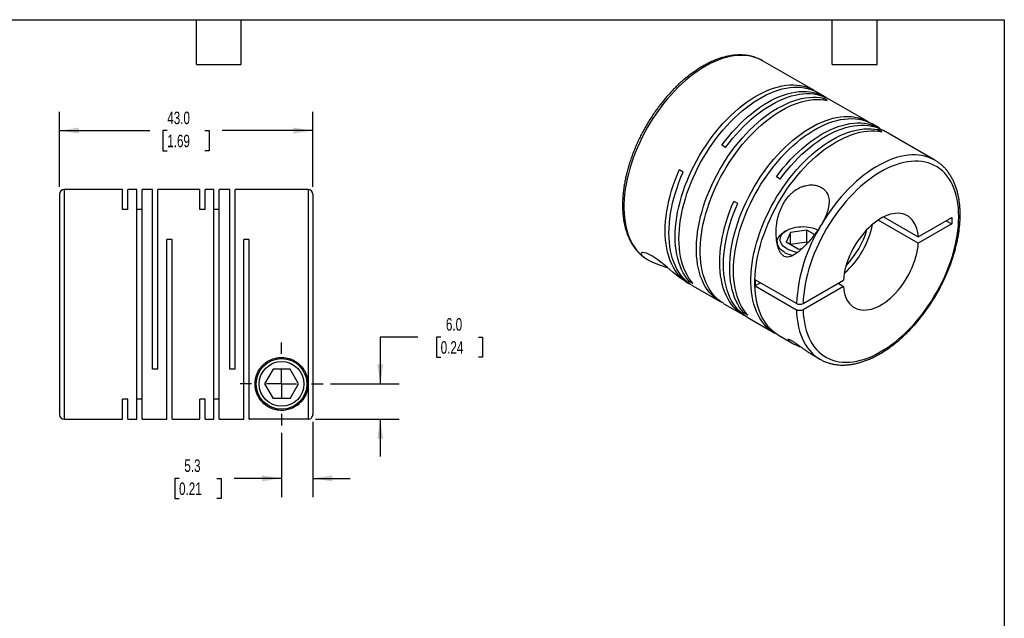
# Model space of a CAD drawing. Header units: millimetres. Extents: x 6 to 273, y 6 to 210.
# Tile 3 of 3: x 106 to 273, y 108 to 210. Entities that reach past the tile are written whole.
import ezdxf

# ---------------------------------------------------------------- set-up
doc = ezdxf.new("R2010")
doc.units = ezdxf.units.MM
doc.linetypes.add('SLD-Center', pattern=[19.05, 15.24, -1.27, 1.27, -1.27])
doc.linetypes.add('SLD-Solid', pattern=[0])
doc.layers.add('CENTER', color=40, linetype='SLD-Center')
doc.layers.add('DIMENSIONS', color=140, linetype='SLD-Solid', lineweight=25)
doc.layers.add('TEXT', color=140, linetype='SLD-Solid', lineweight=25)
doc.styles.add('SLDTEXTSTYLE0', font='TXT', dxfattribs={"width": 0.7})
doc.dimstyles.new('SLDDIMSTYLE0', dxfattribs={"dimtxt": 2.158008, "dimasz": 3.302, "dimexe": 0, "dimexo": 0.0625, "dimgap": 0.539502, "dimtad": 0, "dimtih": 1, "dimtoh": 1, "dimdec": 1, "dimrnd": 1e-09, "dimzin": 12, "dimdsep": 46, "dimtxsty": 'SLDTEXTSTYLE0', "dimsah": 1, "dimcen": 0.09, "dimadec": 0, "dimazin": 3, "dimtfac": 1, "dimtdec": 1, "dimtmove": 0, "dimatfit": 0, "dimfxl": 0, "dimfrac": 2, "dimtolj": 1, "dimtzin": 12, "dimarcsym": 0})
doc.dimstyles.new('SLDDIMSTYLE1', dxfattribs={"dimtxt": 2.158008, "dimasz": 3.302, "dimexe": 0, "dimexo": 0.0625, "dimgap": 0.539502, "dimtad": 0, "dimtih": 1, "dimtoh": 1, "dimdec": 1, "dimrnd": 1e-09, "dimzin": 4, "dimdsep": 46, "dimtxsty": 'SLDTEXTSTYLE0', "dimsah": 1, "dimcen": 0.09, "dimadec": 0, "dimazin": 1, "dimtfac": 1, "dimtdec": 1, "dimtmove": 0, "dimatfit": 0, "dimfxl": 0, "dimfrac": 2, "dimtolj": 1, "dimtzin": 12, "dimarcsym": 0})
doc.dimstyles.new('SLDDIMSTYLE2', dxfattribs={"dimtxt": 2.158008, "dimasz": 3.302, "dimexe": 0, "dimexo": 0.0625, "dimgap": 0.539502, "dimtad": 0, "dimtih": 1, "dimtoh": 1, "dimdec": 1, "dimrnd": 1e-09, "dimzin": 4, "dimdsep": 46, "dimtxsty": 'SLDTEXTSTYLE0', "dimsah": 1, "dimcen": 0.09, "dimadec": 0, "dimazin": 1, "dimtfac": 1, "dimtdec": 1, "dimtofl": 0, "dimtmove": 0, "dimatfit": 3, "dimfxl": 0, "dimfrac": 2, "dimtolj": 1, "dimtzin": 12, "dimarcsym": 0})

# ---------------------------------------------------------------- blocks, each defined once
blk = doc.blocks.new('_D_5')
at = {"layer": 'DIMENSIONS'}
for p, q in [((155.65, 141.27), (155.65, 128.52)), ((150.35, 139.42), (150.35, 128.52)), ((132.94, 131.7), (132.22, 131.7)), ((132.22, 131.7), (132.22, 128.27)), ((139.35, 131.7), (140.08, 131.7)), ((140.08, 131.7), (140.08, 128.27)), ((150.35, 131.7), (142.28, 131.7)), ((155.65, 131.7), (162, 131.7)), ((132.22, 128.27), (132.94, 128.27)), ((140.08, 128.27), (139.35, 128.27))]:
    blk.add_line(p, q, dxfattribs=at)
for points in [[(150.35, 131.7), (147.04, 132.21), (147.04, 131.19)], [(155.65, 131.7), (158.95, 131.19), (158.95, 132.21)]]:
    blk.add_solid(points, dxfattribs=at)
at = {"layer": 'DIMENSIONS', "char_height": 2.117, "attachment_point": 1, "style": 'SLDTEXTSTYLE0'}
for s, insert in [('5.3', (133.84, 134.91)), ('0.21', (132.94, 131))]:
    blk.add_mtext(s, dxfattribs=dict(at, insert=insert))
blk = doc.blocks.new('_D_6')
at = {"layer": 'DIMENSIONS'}
for p, q in [((173.46, 155.68), (167.11, 155.68)), ((167.11, 155.68), (167.11, 147.73)), ((177.36, 155.68), (176.63, 155.68)), ((176.63, 155.68), (176.63, 152.25)), ((183.77, 155.68), (184.49, 155.68)), ((184.49, 155.68), (184.49, 152.25)), ((176.63, 152.25), (177.36, 152.25)), ((184.49, 152.25), (183.77, 152.25)), ((158.66, 147.73), (170.29, 147.73)), ((156.12, 141.74), (170.29, 141.74)), ((167.11, 141.74), (167.11, 135.39))]:
    blk.add_line(p, q, dxfattribs=at)
for points in [[(167.11, 147.73), (167.62, 151.03), (166.61, 151.03)], [(167.11, 141.74), (166.61, 138.44), (167.62, 138.44)]]:
    blk.add_solid(points, dxfattribs=at)
at = {"layer": 'DIMENSIONS', "char_height": 2.117, "attachment_point": 1, "style": 'SLDTEXTSTYLE0'}
for s, insert in [('6.0', (178.25, 158.89)), ('0.24', (177.36, 154.98))]:
    blk.add_mtext(s, dxfattribs=dict(at, insert=insert))
blk = doc.blocks.new('_D_7')
at = {"layer": 'DIMENSIONS'}
for p, q in [((112.65, 181.2), (112.65, 193.91)), ((155.65, 181.2), (155.65, 193.91)), ((112.65, 190.73), (128.01, 190.73)), ((130.94, 190.73), (130.21, 190.73)), ((130.21, 190.73), (130.21, 187.3)), ((137.35, 190.73), (138.08, 190.73)), ((138.08, 190.73), (138.08, 187.3)), ((155.65, 190.73), (140.28, 190.73)), ((130.21, 187.3), (130.94, 187.3)), ((138.08, 187.3), (137.35, 187.3))]:
    blk.add_line(p, q, dxfattribs=at)
for points in [[(112.65, 190.73), (115.95, 190.22), (115.95, 191.24)], [(155.65, 190.73), (152.34, 191.24), (152.34, 190.22)]]:
    blk.add_solid(points, dxfattribs=at)
at = {"layer": 'DIMENSIONS', "char_height": 2.117, "attachment_point": 1, "style": 'SLDTEXTSTYLE0'}
for s, insert in [('43.0', (130.94, 193.94)), ('1.69', (130.94, 190.03))]:
    blk.add_mtext(s, dxfattribs=dict(at, insert=insert))
blk = doc.blocks.new('SW_CENTERMARKSYMBOL_2')
at = {"layer": 'CENTER', "color": 0}
for p, q in [((0, 5.08), (0, 7.04)), ((0, 0), (0, 2.54)), ((-5.08, 0), (-7.04, 0)), ((0, 0), (-2.54, 0)), ((0, 0), (0, -2.54)), ((0, 0), (2.54, 0)), ((5.08, 0), (7.04, 0)), ((0, -5.08), (0, -7.04))]:
    blk.add_line(p, q, dxfattribs=at)

msp = doc.modelspace()

# ---------------------------------------------------------------- linework, layer by layer
for p, q in [((240.71, 197.57), (232.01, 202.59)), ((242.61, 196.47), (241.36, 197.19)), ((242.99, 195.86), (242.34, 196.24)), ((242.34, 195.97), (242.34, 196.24)), ((249.97, 192.22), (243.27, 196.09)), ((251.88, 191.12), (250.62, 191.85)), ((252.25, 190.51), (251.6, 190.89)), ((251.6, 190.62), (251.6, 190.89)), ((261.28, 185.69), (252.53, 190.74)), ((225.74, 187.86), (225.09, 188.24)), ((261.28, 185.69), (261.27, 185.7)), ((218.52, 183.7), (217.87, 184.07)), ((235, 182.51), (234.35, 182.89)), ((123.35, 180.73), (113.45, 180.73)), ((113.45, 180.73), (113.45, 141.73)), ((123.35, 177.33), (123.35, 180.73)), ((125.75, 180.73), (124.27, 180.73)), ((124.27, 177.33), (124.27, 180.73)), ((125.75, 141.73), (125.75, 180.73)), ((128.45, 180.73), (126.67, 180.73)), ((126.67, 141.73), (126.67, 180.73)), ((128.45, 150.23), (128.45, 180.73)), ((136.45, 180.73), (129.37, 180.73)), ((129.37, 150.23), (129.37, 180.73)), ((136.45, 177.33), (136.45, 180.73)), ((138.85, 180.73), (137.37, 180.73)), ((137.37, 177.33), (137.37, 180.73)), ((138.85, 141.73), (138.85, 180.73)), ((141.55, 180.73), (139.77, 180.73)), ((139.77, 141.73), (139.77, 180.73)), ((141.55, 150.23), (141.55, 180.73)), ((154.85, 180.73), (142.47, 180.73)), ((142.47, 150.23), (142.47, 180.73)), ((154.85, 180.73), (154.85, 147.73)), ((112.65, 179.93), (112.65, 142.53)), ((155.65, 179.93), (155.65, 142.54)), ((124.27, 177.33), (123.35, 177.33)), ((126.67, 177.33), (125.75, 177.33)), ((137.37, 177.33), (136.45, 177.33)), ((139.77, 177.33), (138.85, 177.33)), ((227.79, 178.35), (227.14, 178.72)), ((258.45, 171.61), (251.64, 175.54)), ((252.56, 176.07), (258.45, 172.67)), ((258.45, 172.67), (264.12, 175.95)), ((264.12, 175.95), (264.12, 174.89)), ((264.12, 174.89), (258.45, 171.61)), ((263.2, 175.42), (264.12, 174.89)), ((131.77, 172.23), (130.85, 172.23)), ((130.85, 141.73), (130.85, 172.23)), ((131.77, 141.73), (131.77, 172.23)), ((144.87, 172.23), (143.95, 172.23)), ((143.95, 141.73), (143.95, 172.23)), ((144.87, 141.73), (144.87, 172.23)), ((236.12, 173.78), (235.76, 173.58)), ((236.76, 173.41), (236.02, 171.8)), ((239.55, 173.84), (236.76, 173.41)), ((236.76, 171.37), (236.76, 173.41)), ((240.85, 173.1), (239.55, 173.84)), ((239.55, 171.8), (239.55, 173.84)), ((234.51, 171.83), (234.51, 171.46)), ((238.06, 170.62), (236.02, 171.8)), ((239.55, 171.8), (236.76, 171.37)), ((238.06, 170.62), (238.76, 170.73)), ((239.7, 171.71), (239.55, 171.8)), ((212.31, 168.94), (212.45, 168.85)), ((212.37, 168.91), (212.45, 168.85)), ((218.87, 165.15), (219.51, 164.77)), ((219.57, 165.13), (219.8, 165.26)), ((220.22, 164.75), (219.57, 165.13)), ((220.16, 164.4), (224.81, 161.71)), ((237.75, 161.38), (230.75, 165.42)), ((231.67, 164.89), (230.75, 164.36)), ((230.75, 164.36), (237.75, 160.32)), ((238.88, 161.38), (245.75, 165.34)), ((245.75, 164.28), (238.88, 160.32)), ((244.83, 164.81), (245.75, 164.28)), ((225.46, 161.34), (228.77, 159.43)), ((228.83, 159.78), (229.07, 159.91)), ((229.48, 159.4), (228.83, 159.78)), ((229.42, 159.05), (234.08, 156.36)), ((234.73, 155.99), (236.86, 154.76)), ((240.35, 152.74), (241.78, 151.92)), ((241.78, 151.92), (241.8, 151.9)), ((129.37, 150.23), (128.45, 150.23)), ((142.47, 150.23), (141.55, 150.23)), ((148.9, 150.23), (147.46, 147.73)), ((151.79, 150.23), (148.9, 150.23)), ((153.23, 147.73), (151.79, 150.23)), ((147.46, 147.73), (148.9, 145.23)), ((151.79, 145.23), (153.23, 147.73)), ((154.85, 147.73), (154.85, 141.74)), ((124.27, 145.13), (123.35, 145.13)), ((123.35, 141.73), (123.35, 145.13)), ((124.27, 141.73), (124.27, 145.13)), ((126.67, 145.13), (125.75, 145.13)), ((137.37, 145.13), (136.45, 145.13)), ((136.45, 141.73), (136.45, 145.13)), ((137.37, 141.73), (137.37, 145.13)), ((139.77, 145.13), (138.85, 145.13)), ((151.79, 145.23), (148.9, 145.23)), ((113.45, 141.73), (123.35, 141.73)), ((124.27, 141.73), (125.75, 141.73)), ((126.67, 141.73), (130.85, 141.73)), ((131.77, 141.73), (136.45, 141.73)), ((137.37, 141.73), (138.85, 141.73)), ((139.77, 141.73), (143.95, 141.73)), ((144.87, 141.73), (144.95, 141.73)), ((154.85, 141.74), (144.95, 141.74)), ((144.95, 141.73), (144.95, 141.74))]:
    msp.add_line(p, q)
at = {"flags": 128}
for points in [[(232.01, 202.59), (231.77, 202.72), (231.26, 202.96), (230.72, 203.16), (230.17, 203.31), (229.6, 203.42), (229, 203.48), (228.4, 203.5), (227.77, 203.48), (227.13, 203.41), (226.48, 203.3), (225.82, 203.14), (225.15, 202.94), (224.48, 202.7), (223.8, 202.41), (223.11, 202.09), (222.42, 201.72), (221.73, 201.31), (221.05, 200.86), (220.36, 200.38), (219.68, 199.86), (219.01, 199.3), (218.34, 198.71), (217.69, 198.09), (217.05, 197.43), (216.41, 196.75), (215.8, 196.04), (215.2, 195.3), (214.62, 194.54), (214.05, 193.76), (213.51, 192.96), (212.99, 192.14), (212.49, 191.3), (212.02, 190.45), (211.57, 189.59), (211.15, 188.72), (210.75, 187.84), (210.39, 186.95), (210.05, 186.06), (209.75, 185.18), (209.47, 184.29), (209.23, 183.4), (209.02, 182.53), (208.85, 181.65), (208.7, 180.79), (208.59, 179.95), (208.52, 179.11), (208.48, 178.3), (208.47, 177.5), (208.5, 176.72), (208.56, 175.96), (208.66, 175.23), (208.79, 174.52), (208.95, 173.85), (209.15, 173.2), (209.38, 172.58), (209.64, 172), (209.93, 171.45), (210.26, 170.93), (210.61, 170.46), (211, 170.02), (211.41, 169.62), (211.84, 169.26), (212.31, 168.94)], [(219.57, 165.13), (219.2, 165.58), (218.85, 166.07), (218.54, 166.59), (218.25, 167.15), (218, 167.75), (217.78, 168.37), (217.6, 169.03), (217.44, 169.71), (217.32, 170.43), (217.24, 171.17), (217.19, 171.93), (217.17, 172.71), (217.18, 173.51), (217.24, 174.34), (217.32, 175.17), (217.44, 176.02), (217.59, 176.89), (217.78, 177.76), (218, 178.64), (218.25, 179.52), (218.53, 180.41), (218.84, 181.3), (219.19, 182.18), (219.56, 183.07), (219.96, 183.94), (220.39, 184.81), (220.85, 185.67), (221.33, 186.52), (221.83, 187.35), (222.36, 188.16), (222.9, 188.96), (223.47, 189.73), (224.06, 190.49), (224.66, 191.22), (225.28, 191.92), (225.92, 192.59), (226.56, 193.24), (227.22, 193.85), (227.89, 194.43), (228.56, 194.98), (229.24, 195.49), (229.93, 195.96), (230.61, 196.4), (231.3, 196.8), (231.99, 197.16), (232.67, 197.47), (233.35, 197.75), (234.03, 197.98), (234.69, 198.17), (235.35, 198.31), (236, 198.41), (236.63, 198.47), (237.25, 198.48), (237.85, 198.45), (238.44, 198.38), (239.01, 198.26), (239.56, 198.09), (240.08, 197.89), (240.59, 197.64), (241.03, 197.37)], [(220.22, 164.75), (219.85, 165.2), (219.5, 165.69), (219.19, 166.22), (218.91, 166.78), (218.65, 167.37), (218.43, 168), (218.25, 168.65), (218.09, 169.34), (217.97, 170.05), (217.89, 170.79), (217.84, 171.55), (217.82, 172.34), (217.83, 173.14), (217.89, 173.96), (217.97, 174.8), (218.09, 175.65), (218.24, 176.51), (218.43, 177.38), (218.65, 178.26), (218.9, 179.15), (219.18, 180.03), (219.49, 180.92), (219.84, 181.81), (220.21, 182.69), (220.61, 183.57), (221.04, 184.44), (221.5, 185.3), (221.98, 186.14), (222.48, 186.97), (223.01, 187.79), (223.55, 188.58), (224.12, 189.36), (224.71, 190.11), (225.31, 190.84), (225.93, 191.54), (226.57, 192.22), (227.21, 192.86), (227.87, 193.48), (228.54, 194.06), (229.21, 194.6), (229.89, 195.12), (230.58, 195.59), (231.26, 196.03), (231.95, 196.42), (232.64, 196.78), (233.32, 197.1), (234, 197.37), (234.68, 197.6), (235.34, 197.79), (236, 197.94), (236.65, 198.04), (237.28, 198.09), (237.9, 198.11), (238.5, 198.08), (239.09, 198), (239.66, 197.88), (240.21, 197.72), (240.73, 197.51), (241.24, 197.26), (241.36, 197.19)], [(225.09, 188.24), (225.66, 189), (226.26, 189.74), (226.87, 190.46), (227.5, 191.15), (228.14, 191.81), (228.79, 192.44), (229.45, 193.04), (230.12, 193.6), (230.8, 194.13), (231.48, 194.62), (232.17, 195.08), (232.86, 195.5), (233.54, 195.87), (234.23, 196.21), (234.91, 196.51), (235.59, 196.76), (236.26, 196.97), (236.92, 197.14), (237.57, 197.26), (238.21, 197.34), (238.84, 197.38), (239.45, 197.37), (240.05, 197.32), (240.63, 197.22), (241.19, 197.08), (241.72, 196.9), (242.24, 196.67), (242.73, 196.4), (242.93, 196.27)], [(225.14, 161.53), (224.69, 161.78), (224.23, 162.09), (223.78, 162.45), (223.37, 162.84), (222.98, 163.27), (222.62, 163.74), (222.29, 164.25), (222, 164.79), (221.73, 165.37), (221.49, 165.98), (221.29, 166.62), (221.12, 167.3), (220.98, 168), (220.88, 168.72), (220.81, 169.47), (220.78, 170.25), (220.78, 171.04), (220.81, 171.85), (220.88, 172.68), (220.98, 173.53), (221.12, 174.38), (221.29, 175.25), (221.49, 176.13), (221.73, 177.01), (222, 177.9), (222.29, 178.78), (222.62, 179.67), (222.98, 180.56), (223.37, 181.44), (223.78, 182.31), (224.23, 183.17), (224.69, 184.03), (225.19, 184.86), (225.7, 185.69), (226.24, 186.49), (226.8, 187.28), (227.38, 188.04), (227.97, 188.78), (228.59, 189.5), (229.21, 190.19), (229.85, 190.85), (230.51, 191.48), (231.17, 192.07), (231.84, 192.64), (232.52, 193.16), (233.2, 193.66), (233.88, 194.11), (234.57, 194.53), (235.26, 194.9), (235.95, 195.24), (236.63, 195.54), (237.3, 195.79), (237.98, 196), (238.64, 196.16), (239.29, 196.29), (239.93, 196.37), (240.56, 196.4), (241.17, 196.39), (241.76, 196.34), (242.34, 196.24)], [(225.46, 161.34), (225.35, 161.41), (224.88, 161.72), (224.44, 162.07), (224.02, 162.46), (223.63, 162.9), (223.27, 163.37), (222.94, 163.88), (222.65, 164.42), (222.38, 165), (222.14, 165.61), (221.94, 166.25), (221.77, 166.92), (221.63, 167.62), (221.53, 168.35), (221.46, 169.1), (221.43, 169.87), (221.43, 170.66), (221.46, 171.48), (221.53, 172.31), (221.63, 173.15), (221.77, 174.01), (221.94, 174.88), (222.14, 175.75), (222.38, 176.63), (222.65, 177.52), (222.94, 178.41), (223.27, 179.3), (223.63, 180.18), (224.02, 181.06), (224.44, 181.93), (224.88, 182.8), (225.35, 183.65), (225.84, 184.49), (226.35, 185.31), (226.89, 186.12), (227.45, 186.9), (228.03, 187.67), (228.62, 188.41), (229.24, 189.12), (229.86, 189.81), (230.5, 190.47), (231.16, 191.1), (231.82, 191.7), (232.49, 192.26), (233.17, 192.79), (233.85, 193.28), (234.53, 193.74), (235.22, 194.15), (235.91, 194.53), (236.6, 194.87), (237.28, 195.16), (237.96, 195.41), (238.63, 195.62), (239.29, 195.79), (239.94, 195.91), (240.58, 195.99), (241.21, 196.02), (241.82, 196.01), (242.41, 195.96), (242.99, 195.86)], [(225.74, 187.86), (226.32, 188.63), (226.91, 189.37), (227.52, 190.08), (228.15, 190.77), (228.79, 191.43), (229.44, 192.06), (230.1, 192.66), (230.77, 193.23), (231.45, 193.75), (232.13, 194.25), (232.82, 194.7), (233.51, 195.12), (234.19, 195.5), (234.88, 195.84), (235.56, 196.13), (236.24, 196.39), (236.91, 196.6), (237.57, 196.76), (238.22, 196.89), (238.87, 196.97), (239.49, 197), (240.1, 197), (240.7, 196.94), (241.28, 196.85), (241.84, 196.7), (242.37, 196.52), (242.89, 196.29), (243.27, 196.09)], [(228.83, 159.78), (228.46, 160.23), (228.12, 160.72), (227.8, 161.24), (227.52, 161.8), (227.27, 162.4), (227.05, 163.02), (226.86, 163.68), (226.71, 164.37), (226.59, 165.08), (226.5, 165.82), (226.45, 166.58), (226.43, 167.36), (226.45, 168.17), (226.5, 168.99), (226.58, 169.83), (226.7, 170.68), (226.86, 171.54), (227.04, 172.41), (227.26, 173.29), (227.51, 174.18), (227.79, 175.06), (228.11, 175.95), (228.45, 176.84), (228.82, 177.72), (229.22, 178.6), (229.65, 179.47), (230.11, 180.32), (230.59, 181.17), (231.09, 182), (231.62, 182.82), (232.17, 183.61), (232.74, 184.39), (233.32, 185.14), (233.93, 185.87), (234.55, 186.57), (235.18, 187.25), (235.83, 187.89), (236.48, 188.5), (237.15, 189.09), (237.82, 189.63), (238.5, 190.14), (239.19, 190.62), (239.88, 191.05), (240.56, 191.45), (241.25, 191.81), (241.93, 192.12), (242.61, 192.4), (243.29, 192.63), (243.96, 192.82), (244.61, 192.96), (245.26, 193.06), (245.89, 193.12), (246.51, 193.13), (247.12, 193.1), (247.7, 193.03), (248.27, 192.91), (248.82, 192.75), (249.35, 192.54), (249.85, 192.29), (250.29, 192.03)], [(229.48, 159.4), (229.11, 159.86), (228.77, 160.34), (228.45, 160.87), (228.17, 161.43), (227.92, 162.02), (227.7, 162.65), (227.51, 163.31), (227.36, 163.99), (227.24, 164.7), (227.15, 165.44), (227.1, 166.2), (227.08, 166.99), (227.1, 167.79), (227.15, 168.61), (227.23, 169.45), (227.35, 170.3), (227.51, 171.16), (227.69, 172.04), (227.91, 172.92), (228.16, 173.8), (228.44, 174.69), (228.76, 175.58), (229.1, 176.46), (229.47, 177.34), (229.88, 178.22), (230.3, 179.09), (230.76, 179.95), (231.24, 180.79), (231.74, 181.63), (232.27, 182.44), (232.82, 183.24), (233.39, 184.01), (233.97, 184.76), (234.58, 185.49), (235.2, 186.2), (235.83, 186.87), (236.48, 187.52), (237.13, 188.13), (237.8, 188.71), (238.47, 189.26), (239.15, 189.77), (239.84, 190.24), (240.53, 190.68), (241.21, 191.08), (241.9, 191.43), (242.59, 191.75), (243.27, 192.02), (243.94, 192.25), (244.61, 192.44), (245.26, 192.59), (245.91, 192.69), (246.54, 192.75), (247.16, 192.76), (247.77, 192.73), (248.35, 192.65), (248.92, 192.53), (249.47, 192.37), (250, 192.16), (250.5, 191.91), (250.62, 191.85)], [(234.41, 156.19), (233.96, 156.43), (233.49, 156.75), (233.05, 157.1), (232.63, 157.49), (232.24, 157.93), (231.89, 158.4), (231.56, 158.9), (231.26, 159.45), (230.99, 160.02), (230.76, 160.63), (230.55, 161.28), (230.38, 161.95), (230.25, 162.65), (230.14, 163.37), (230.08, 164.12), (230.04, 164.9), (230.04, 165.69), (230.08, 166.51), (230.14, 167.34), (230.25, 168.18), (230.38, 169.04), (230.55, 169.9), (230.76, 170.78), (230.99, 171.66), (231.26, 172.55), (231.56, 173.44), (231.89, 174.32), (232.24, 175.21), (232.63, 176.09), (233.05, 176.96), (233.49, 177.83), (233.96, 178.68), (234.45, 179.52), (234.97, 180.34), (235.5, 181.15), (236.06, 181.93), (236.64, 182.7), (237.24, 183.44), (237.85, 184.15), (238.48, 184.84), (239.12, 185.5), (239.77, 186.13), (240.43, 186.73), (241.1, 187.29), (241.78, 187.82), (242.46, 188.31), (243.15, 188.76), (243.83, 189.18), (244.52, 189.56), (245.21, 189.89), (245.89, 190.19), (246.57, 190.44), (247.24, 190.65), (247.9, 190.82), (248.55, 190.94), (249.19, 191.02), (249.82, 191.05), (250.43, 191.04), (251.03, 190.99), (251.6, 190.89)], [(234.73, 155.99), (234.61, 156.06), (234.14, 156.37), (233.7, 156.72), (233.28, 157.12), (232.9, 157.55), (232.54, 158.02), (232.21, 158.53), (231.91, 159.07), (231.64, 159.65), (231.41, 160.26), (231.2, 160.9), (231.03, 161.57), (230.9, 162.27), (230.79, 163), (230.73, 163.75), (230.69, 164.52), (230.69, 165.32), (230.73, 166.13), (230.79, 166.96), (230.9, 167.8), (231.03, 168.66), (231.2, 169.53), (231.41, 170.41), (231.64, 171.29), (231.91, 172.17), (232.21, 173.06), (232.54, 173.95), (232.9, 174.83), (233.28, 175.71), (233.7, 176.59), (234.14, 177.45), (234.61, 178.3), (235.1, 179.14), (235.62, 179.96), (236.15, 180.77), (236.71, 181.56), (237.29, 182.32), (237.89, 183.06), (238.5, 183.78), (239.13, 184.46), (239.77, 185.12), (240.42, 185.75), (241.08, 186.35), (241.75, 186.91), (242.43, 187.44), (243.11, 187.93), (243.8, 188.39), (244.49, 188.81), (245.17, 189.18), (245.86, 189.52), (246.54, 189.81), (247.22, 190.06), (247.89, 190.27), (248.55, 190.44), (249.2, 190.56), (249.84, 190.64), (250.47, 190.68), (251.08, 190.67), (251.68, 190.61), (252.25, 190.51)], [(234.35, 182.89), (234.93, 183.65), (235.52, 184.4), (236.13, 185.11), (236.76, 185.8), (237.4, 186.46), (238.05, 187.09), (238.72, 187.69), (239.39, 188.25), (240.06, 188.78), (240.75, 189.28), (241.43, 189.73), (242.12, 190.15), (242.81, 190.53), (243.49, 190.86), (244.18, 191.16), (244.85, 191.41), (245.52, 191.62), (246.19, 191.79), (246.84, 191.92), (247.48, 192), (248.1, 192.03), (248.72, 192.02), (249.31, 191.97), (249.89, 191.87), (250.45, 191.73), (250.99, 191.55), (251.5, 191.32), (252, 191.05), (252.2, 190.92)], [(235, 182.51), (235.58, 183.28), (236.17, 184.02), (236.79, 184.74), (237.41, 185.43), (238.05, 186.09), (238.7, 186.72), (239.37, 187.31), (240.04, 187.88), (240.71, 188.41), (241.4, 188.9), (242.08, 189.36), (242.77, 189.77), (243.46, 190.15), (244.14, 190.49), (244.83, 190.78), (245.5, 191.04), (246.17, 191.25), (246.84, 191.42), (247.49, 191.54), (248.13, 191.62), (248.76, 191.66), (249.37, 191.65), (249.96, 191.59), (250.54, 191.5), (251.1, 191.36), (251.64, 191.17), (252.15, 190.94), (252.53, 190.74)], [(261.27, 185.7), (261.26, 185.7), (260.76, 185.96), (260.24, 186.18), (259.7, 186.35), (259.13, 186.48), (258.55, 186.56), (257.95, 186.6), (257.33, 186.6), (256.7, 186.55), (256.05, 186.46), (255.4, 186.32), (254.73, 186.14), (254.06, 185.91), (253.38, 185.65), (252.69, 185.34), (252.01, 184.99), (251.32, 184.6), (250.63, 184.17), (249.94, 183.7), (249.26, 183.2), (248.59, 182.66), (247.92, 182.08), (247.26, 181.47), (246.61, 180.83), (245.97, 180.16), (245.35, 179.47), (244.74, 178.74), (244.15, 177.99), (243.58, 177.22), (243.03, 176.42), (242.5, 175.61), (241.99, 174.78)], [(219.84, 164.6), (219.57, 164.74), (219.1, 165.03), (218.65, 165.37), (218.22, 165.74), (217.83, 166.16), (217.46, 166.61), (217.12, 167.1), (216.81, 167.63), (216.53, 168.19), (216.28, 168.79), (216.07, 169.41), (215.88, 170.07), (215.73, 170.76), (215.62, 171.47), (215.53, 172.21), (215.49, 172.97), (215.47, 173.75), (215.49, 174.55), (215.54, 175.37), (215.63, 176.21), (215.75, 177.05), (215.9, 177.91), (216.09, 178.78), (216.31, 179.66), (216.56, 180.54), (216.84, 181.42), (217.16, 182.31), (217.5, 183.19), (217.87, 184.07)], [(238.88, 160.32), (238.92, 159.56), (239, 158.83), (239.11, 158.13), (239.25, 157.45), (239.43, 156.8), (239.63, 156.18), (239.88, 155.6), (240.15, 155.04), (240.45, 154.52), (240.79, 154.04), (241.15, 153.6), (241.54, 153.19), (241.96, 152.82), (242.4, 152.5), (242.87, 152.21), (243.37, 151.97), (243.89, 151.77), (244.42, 151.61), (244.98, 151.5), (245.56, 151.43), (246.15, 151.41), (246.76, 151.43), (247.38, 151.49), (248.02, 151.6), (248.66, 151.75), (249.32, 151.94), (249.98, 152.18), (250.65, 152.46), (251.32, 152.78), (251.99, 153.15), (252.67, 153.55), (253.34, 153.99), (254.01, 154.47), (254.67, 154.98), (255.33, 155.53), (255.97, 156.12), (256.61, 156.73), (257.24, 157.38), (257.85, 158.05), (258.45, 158.75), (259.03, 159.48), (259.6, 160.23), (260.14, 161), (260.67, 161.79), (261.17, 162.6), (261.65, 163.43), (262.1, 164.26), (262.53, 165.11), (262.93, 165.97), (263.3, 166.83), (263.64, 167.7), (263.96, 168.57), (264.24, 169.43), (264.49, 170.3), (264.71, 171.16), (264.9, 172.02), (265.05, 172.86), (265.17, 173.7), (265.25, 174.52), (265.3, 175.32), (265.32, 176.11), (265.3, 176.88), (265.25, 177.62), (265.17, 178.35), (265.05, 179.04), (264.9, 179.71), (264.71, 180.35), (264.49, 180.96), (264.24, 181.54), (263.96, 182.08), (263.64, 182.59), (263.3, 183.06), (262.93, 183.49), (262.53, 183.88), (262.1, 184.24), (261.65, 184.55), (261.17, 184.82), (260.67, 185.05), (260.14, 185.24), (259.6, 185.38), (259.03, 185.48), (258.45, 185.54), (257.85, 185.55), (257.24, 185.51), (256.61, 185.43), (255.97, 185.31), (255.33, 185.15), (254.67, 184.94), (254.01, 184.69), (253.34, 184.39), (252.67, 184.06), (251.99, 183.68), (251.32, 183.27), (250.65, 182.82), (249.98, 182.33), (249.32, 181.8), (248.66, 181.24), (248.02, 180.65), (247.38, 180.02), (246.76, 179.37), (246.15, 178.68), (245.56, 177.97), (244.98, 177.24), (244.42, 176.48), (243.89, 175.7), (243.37, 174.91), (242.87, 174.09), (242.4, 173.26), (241.96, 172.42), (241.54, 171.57), (241.15, 170.71), (240.79, 169.85), (240.45, 168.98), (240.15, 168.11), (239.88, 167.24), (239.63, 166.38), (239.43, 165.52), (239.25, 164.67), (239.11, 163.82), (239, 162.99), (238.92, 162.18), (238.88, 161.38)], [(220.16, 164.4), (219.8, 164.62), (219.34, 164.96), (218.91, 165.33), (218.51, 165.74), (218.14, 166.2), (217.8, 166.69), (217.48, 167.21), (217.2, 167.77), (216.95, 168.37), (216.73, 168.99), (216.55, 169.65), (216.39, 170.34), (216.27, 171.05), (216.19, 171.79), (216.14, 172.55), (216.12, 173.34), (216.14, 174.14), (216.19, 174.96), (216.28, 175.8), (216.4, 176.65), (216.55, 177.52), (216.74, 178.39), (216.96, 179.27), (217.21, 180.15), (217.49, 181.04), (217.81, 181.93), (218.15, 182.81), (218.52, 183.7)], [(229.1, 159.25), (228.89, 159.36), (228.41, 159.65), (227.96, 159.98), (227.53, 160.36), (227.13, 160.77), (226.75, 161.22), (226.41, 161.71), (226.1, 162.24), (225.81, 162.8), (225.56, 163.39), (225.34, 164.02), (225.16, 164.68), (225.01, 165.37), (224.89, 166.08), (224.8, 166.82), (224.75, 167.58), (224.73, 168.37), (224.75, 169.17), (224.8, 169.99), (224.89, 170.83), (225.01, 171.68), (225.16, 172.54), (225.35, 173.42), (225.57, 174.29), (225.82, 175.18), (226.1, 176.07), (226.42, 176.95), (226.76, 177.84), (227.14, 178.72)], [(229.42, 159.05), (229.06, 159.28), (228.61, 159.61), (228.18, 159.98), (227.78, 160.4), (227.4, 160.85), (227.06, 161.34), (226.75, 161.86), (226.46, 162.42), (226.21, 163.02), (225.99, 163.65), (225.81, 164.3), (225.66, 164.99), (225.54, 165.7), (225.45, 166.44), (225.4, 167.21), (225.38, 167.99), (225.4, 168.79), (225.45, 169.62), (225.54, 170.45), (225.66, 171.3), (225.81, 172.17), (226, 173.04), (226.22, 173.92), (226.47, 174.8), (226.75, 175.69), (227.07, 176.58), (227.41, 177.47), (227.79, 178.35)], [(258.45, 172.67), (258.4, 173.18), (258.31, 173.66), (258.19, 174.11), (258.04, 174.53), (257.86, 174.92), (257.65, 175.27), (257.41, 175.59), (257.14, 175.87), (256.84, 176.12), (256.52, 176.32), (256.17, 176.47), (255.8, 176.59), (255.42, 176.66), (255.01, 176.69), (254.59, 176.68), (254.15, 176.62), (253.71, 176.52), (253.26, 176.37), (252.8, 176.18), (252.33, 175.95), (251.87, 175.69), (251.4, 175.38), (250.94, 175.04), (250.49, 174.66), (250.04, 174.24), (249.61, 173.8), (249.19, 173.33), (248.78, 172.83), (248.39, 172.31), (248.03, 171.77), (247.68, 171.21), (247.36, 170.64), (247.06, 170.06), (246.79, 169.46), (246.55, 168.87), (246.33, 168.26), (246.15, 167.67), (246, 167.07), (245.89, 166.48), (245.8, 165.91), (245.75, 165.34)], [(236.12, 170.68), (235.83, 170.87), (235.58, 171.07), (235.37, 171.29), (235.21, 171.53), (235.09, 171.77), (235.02, 172.01), (235.01, 172.26), (235.04, 172.51), (235.12, 172.76), (235.24, 173), (235.42, 173.23), (235.64, 173.45), (235.9, 173.65), (236.2, 173.83), (236.53, 173.99), (236.89, 174.13), (237.28, 174.24), (237.68, 174.33), (238.1, 174.39), (238.53, 174.42), (238.97, 174.43), (239.4, 174.4), (239.82, 174.35), (240.23, 174.27), (240.63, 174.16), (240.99, 174.03), (241.33, 173.87), (241.39, 173.84)], [(235.76, 170.07), (235.46, 170.27), (235.19, 170.48), (234.96, 170.71), (234.78, 170.95), (234.64, 171.2), (234.55, 171.46), (234.51, 171.73), (234.51, 171.99), (234.57, 172.25), (234.67, 172.51), (234.82, 172.76), (235.02, 173), (235.25, 173.22), (235.53, 173.43), (235.76, 173.58)], [(245.75, 164.28), (245.8, 163.78), (245.89, 163.3), (246, 162.85), (246.15, 162.42), (246.33, 162.03), (246.55, 161.68), (246.79, 161.36), (247.06, 161.08), (247.36, 160.84), (247.68, 160.64), (248.03, 160.48), (248.39, 160.36), (248.78, 160.29), (249.19, 160.26), (249.61, 160.28), (250.04, 160.34), (250.49, 160.44), (250.94, 160.58), (251.4, 160.77), (251.87, 161), (252.33, 161.27), (252.8, 161.57), (253.26, 161.92), (253.71, 162.3), (254.15, 162.71), (254.59, 163.15), (255.01, 163.62), (255.42, 164.12), (255.8, 164.64), (256.17, 165.18), (256.52, 165.74), (256.84, 166.31), (257.14, 166.9), (257.41, 167.49), (257.65, 168.09), (257.86, 168.69), (258.04, 169.29), (258.19, 169.88), (258.31, 170.47), (258.4, 171.05), (258.45, 171.61)], [(218.87, 165.15), (218.86, 165.15), (218.56, 165.33), (218.23, 165.56), (217.88, 165.82), (217.39, 166.21), (216.85, 166.66), (216.35, 167.09), (215.8, 167.55), (215.28, 167.97), (214.74, 168.4), (214.22, 168.79), (213.7, 169.15), (213.2, 169.46), (212.73, 169.71), (212.29, 169.9), (211.91, 170), (211.62, 170.02), (211.44, 169.95), (211.41, 169.8), (211.51, 169.6), (211.64, 169.45), (211.82, 169.29), (212.04, 169.11), (212.31, 168.94), (212.31, 168.94)], [(237.75, 160.32), (237.79, 159.55), (237.87, 158.8), (237.97, 158.08), (238.12, 157.38), (238.29, 156.71), (238.5, 156.08), (238.74, 155.47), (239.02, 154.9), (239.32, 154.36), (239.66, 153.86), (240.02, 153.39), (240.41, 152.97), (240.83, 152.58), (241.28, 152.24), (241.75, 151.93), (241.78, 151.92)]]:
    msp.add_lwpolyline(points, dxfattribs=at)
for radius in [4.3, 3.8]:
    msp.add_circle((150.35, 147.73), radius)
for centre, radius, start, end in [((113.45, 179.93), 0.8, 90, 180), ((154.85, 179.93), 0.8, 0, 90), ((266.25, 159.75), 28.54, 148.2108, 176.721), ((236.29, 177.6), 14.65, 310.9382, 349.0671), ((235.26, 178.2), 15.09, 316.4126, 343.5928), ((238.58, 175.2), 5.14, 241.4539, 263.7507), ((238.34, 174.67), 5.28, 240.7581, 257.208), ((249.13, 164.89), 18.38, 178.3456, 181.6544), ((113.45, 142.53), 0.8, 180, 270)]:
    msp.add_arc(centre, radius, start, end)
for points, knots in [([(232, 202.59), (231.9, 202.65), (231.65, 202.79), (231.21, 202.99), (230.69, 203.19), (230.15, 203.35), (229.6, 203.46), (229.02, 203.54), (228.44, 203.58), (227.84, 203.57), (227.22, 203.53), (226.6, 203.45), (225.96, 203.33), (225.32, 203.16), (224.67, 202.96), (224.01, 202.72), (223.35, 202.44), (222.69, 202.12), (222.03, 201.77), (221.37, 201.38), (220.71, 200.95), (220.06, 200.49), (219.41, 200), (218.77, 199.48), (218.13, 198.93), (217.51, 198.35), (216.9, 197.74), (216.3, 197.1), (215.71, 196.44), (215.13, 195.75), (214.58, 195.05), (214.04, 194.32), (213.51, 193.58), (213.01, 192.81), (212.53, 192.04), (212.06, 191.24), (211.62, 190.44), (211.21, 189.63), (210.81, 188.8), (210.45, 187.97), (210.1, 187.14), (209.79, 186.3), (209.5, 185.46), (209.24, 184.62), (209.01, 183.79), (208.81, 182.95), (208.63, 182.12), (208.49, 181.3), (208.38, 180.49), (208.3, 179.69), (208.25, 178.91), (208.23, 178.13), (208.24, 177.38), (208.29, 176.64), (208.37, 175.92), (208.47, 175.22), (208.61, 174.54), (208.79, 173.89), (208.99, 173.27), (209.22, 172.67), (209.49, 172.1), (209.78, 171.56), (210.1, 171.06), (210.45, 170.59), (210.83, 170.15), (211.23, 169.75), (211.66, 169.39), (211.98, 169.14), (212.17, 169.03), (212.2, 169.01)], [0, 0, 0, 0, 0.009, 0.023708, 0.038422, 0.053163, 0.067948, 0.082791, 0.097701, 0.112682, 0.127734, 0.14285, 0.158025, 0.173249, 0.188512, 0.203805, 0.219119, 0.234447, 0.249782, 0.265119, 0.280455, 0.295787, 0.311113, 0.326433, 0.341745, 0.35705, 0.372349, 0.387641, 0.402927, 0.418208, 0.433484, 0.448756, 0.464025, 0.479291, 0.494556, 0.509821, 0.525085, 0.540351, 0.555618, 0.570887, 0.586159, 0.601436, 0.616717, 0.632005, 0.647298, 0.662599, 0.677907, 0.693224, 0.708549, 0.723883, 0.739225, 0.754575, 0.769932, 0.785292, 0.800654, 0.816012, 0.83136, 0.84669, 0.861995, 0.877264, 0.892488, 0.907655, 0.922756, 0.937786, 0.952741, 0.967624, 0.982441, 0.997205, 1, 1, 1, 1]), ([(241.81, 151.91), (241.87, 151.87), (242.09, 151.74), (242.5, 151.55), (243.01, 151.35), (243.55, 151.19), (244.1, 151.06), (244.67, 150.98), (245.25, 150.93), (245.85, 150.93), (246.46, 150.96), (247.09, 151.04), (247.72, 151.16), (248.36, 151.31), (249.01, 151.51), (249.67, 151.74), (250.33, 152.02), (250.99, 152.33), (251.65, 152.67), (252.31, 153.06), (252.97, 153.48), (253.62, 153.93), (254.27, 154.42), (254.91, 154.93), (255.55, 155.48), (256.17, 156.06), (256.79, 156.66), (257.39, 157.29), (257.98, 157.95), (258.56, 158.63), (259.12, 159.33), (259.66, 160.06), (260.19, 160.8), (260.7, 161.56), (261.18, 162.34), (261.65, 163.12), (262.09, 163.93), (262.51, 164.74), (262.91, 165.56), (263.28, 166.39), (263.63, 167.22), (263.95, 168.06), (264.24, 168.9), (264.51, 169.74), (264.74, 170.58), (264.95, 171.41), (265.13, 172.24), (265.28, 173.06), (265.39, 173.87), (265.48, 174.68), (265.54, 175.47), (265.56, 176.24), (265.55, 177), (265.51, 177.74), (265.44, 178.47), (265.34, 179.17), (265.2, 179.85), (265.04, 180.51), (264.84, 181.14), (264.61, 181.74), (264.35, 182.31), (264.06, 182.85), (263.75, 183.36), (263.4, 183.84), (263.03, 184.28), (262.63, 184.69), (262.21, 185.06), (261.77, 185.39), (261.45, 185.6), (261.28, 185.69), (261.27, 185.7)], [0, 0, 0, 0, 0.0059704, 0.0205339, 0.0351007, 0.0496906, 0.0643215, 0.0790077, 0.0937589, 0.1085801, 0.1234711, 0.1384282, 0.1534443, 0.1685106, 0.1836173, 0.198755, 0.213915, 0.2290897, 0.2442728, 0.2594594, 0.2746446, 0.2898261, 0.3050022, 0.3201719, 0.3353348, 0.3504906, 0.3656395, 0.3807819, 0.3959182, 0.4110492, 0.4261754, 0.4412976, 0.4564166, 0.4715331, 0.4866481, 0.5017622, 0.5168763, 0.531991, 0.5471072, 0.5622256, 0.577347, 0.5924723, 0.6076023, 0.6227377, 0.6378794, 0.6530281, 0.6681843, 0.6833486, 0.6985213, 0.7137026, 0.7288923, 0.7440898, 0.7592939, 0.7745029, 0.7897135, 0.804921, 0.8201197, 0.8353027, 0.8504619, 0.8655875, 0.8806695, 0.8956973, 0.9106619, 0.9255562, 0.9403767, 0.9551246, 0.969806, 0.9844323, 0.999019, 1, 1, 1, 1]), ([(241.99, 174.78), (242.18, 175.1), (242.35, 175.42), (242.67, 176.08), (242.82, 176.42), (243, 176.93), (243.05, 177.09), (243.15, 177.43), (243.19, 177.6), (243.28, 178.1), (243.31, 178.43), (243.3, 178.91), (243.28, 179.06), (243.24, 179.36), (243.2, 179.51), (243.11, 179.79), (243.05, 179.93), (242.92, 180.19), (242.84, 180.31), (242.57, 180.66), (242.35, 180.86), (241.97, 181.1), (241.84, 181.18), (241.55, 181.3), (241.4, 181.35), (240.94, 181.48), (240.61, 181.52), (240.09, 181.51), (239.92, 181.5), (239.57, 181.45), (239.4, 181.41), (239.06, 181.32), (238.89, 181.27), (238.55, 181.14), (238.38, 181.07), (237.89, 180.82), (237.58, 180.62), (237.15, 180.28), (237, 180.15), (236.73, 179.9), (236.6, 179.77), (236.23, 179.35), (236.01, 179.06), (235.6, 178.44), (235.42, 178.11), (235.1, 177.45), (234.97, 177.11), (234.73, 176.41), (234.64, 176.06), (234.48, 175.34), (234.42, 174.97), (234.29, 173.87), (234.28, 173.14), (234.39, 172.04), (234.44, 171.67), (234.57, 171.14), (234.62, 170.97), (234.74, 170.63), (234.8, 170.46), (234.96, 170.14), (235.05, 169.99), (235.25, 169.72), (235.37, 169.6), (235.62, 169.41), (235.76, 169.34), (236.04, 169.26), (236.18, 169.25), (236.6, 169.28), (236.88, 169.38), (237.41, 169.65), (237.67, 169.82), (238.17, 170.2), (238.41, 170.41), (238.89, 170.86), (239.13, 171.1), (239.85, 171.85), (240.3, 172.38), (240.96, 173.24), (241.18, 173.54), (241.6, 174.15), (241.8, 174.46), (241.99, 174.78)], [0, 0, 0, 0, 0.03125, 0.03125, 0.0625, 0.0625, 0.078125, 0.078125, 0.09375, 0.09375, 0.125, 0.125, 0.140625, 0.140625, 0.15625, 0.15625, 0.171875, 0.171875, 0.1875, 0.1875, 0.21875, 0.21875, 0.234375, 0.234375, 0.25, 0.25, 0.28125, 0.28125, 0.296875, 0.296875, 0.3125, 0.3125, 0.328125, 0.328125, 0.34375, 0.34375, 0.375, 0.375, 0.390625, 0.390625, 0.40625, 0.40625, 0.4375, 0.4375, 0.46875, 0.46875, 0.5, 0.5, 0.53125, 0.53125, 0.5625, 0.5625, 0.625, 0.625, 0.65625, 0.65625, 0.671875, 0.671875, 0.6875, 0.6875, 0.703125, 0.703125, 0.71875, 0.71875, 0.734375, 0.734375, 0.75, 0.75, 0.78125, 0.78125, 0.8125, 0.8125, 0.84375, 0.84375, 0.875, 0.875, 0.9375, 0.9375, 0.96875, 0.96875, 1, 1, 1, 1]), ([(212.31, 168.94), (212.49, 168.83), (212.8, 168.65), (213.34, 168.39), (213.89, 168.15), (214.48, 167.93), (215.09, 167.72), (215.57, 167.57), (215.83, 167.49), (215.89, 167.47)], [0, 0, 0, 0, 0.198602, 0.351708, 0.504837, 0.661899, 0.81897, 0.959176, 1, 1, 1, 1]), ([(237.75, 161.38), (237.83, 161.34), (237.91, 161.3), (238.11, 161.26), (238.21, 161.24), (238.53, 161.24), (238.73, 161.29), (238.88, 161.38)], [0, 0, 0, 0, 0.25, 0.25, 0.5, 0.5, 1, 1, 1, 1]), ([(238.88, 160.32), (238.81, 160.27), (238.72, 160.24), (238.53, 160.19), (238.42, 160.18), (238.11, 160.18), (237.9, 160.23), (237.75, 160.32)], [0, 0, 0, 0, 0.25, 0.25, 0.5, 0.5, 1, 1, 1, 1]), ([(237.04, 155.01), (236.97, 155.05), (236.84, 155.12), (236.68, 155.19), (236.54, 155.24), (236.43, 155.27), (236.34, 155.28), (236.3, 155.24), (236.32, 155.16), (236.43, 155.04), (236.67, 154.87), (237.01, 154.67), (237.41, 154.47), (237.86, 154.26), (238.24, 154.1), (238.48, 153.99), (238.56, 153.96)], [0, 0, 0, 0, 0.041423, 0.079033, 0.117699, 0.167693, 0.218888, 0.293865, 0.370495, 0.477084, 0.58634, 0.691196, 0.798853, 0.880326, 0.963938, 1, 1, 1, 1]), ([(240.35, 152.75), (240.32, 152.77), (240.14, 152.86), (239.78, 153.1), (239.26, 153.45), (238.78, 153.8), (238.34, 154.12), (237.99, 154.37), (237.69, 154.59), (237.45, 154.75), (237.23, 154.9), (237.1, 154.97), (237.04, 155.01)], [0, 0, 0, 0, 0.04376, 0.214801, 0.376002, 0.541272, 0.644633, 0.750333, 0.81848, 0.88834, 0.943359, 1, 1, 1, 1]), ([(154.85, 147.73), (154.85, 148), (154.82, 148.27), (154.72, 148.83), (154.64, 149.12), (154.47, 149.54), (154.41, 149.68), (154.26, 149.96), (154.18, 150.1), (153.91, 150.5), (153.7, 150.76), (153.32, 151.11), (153.19, 151.23), (152.91, 151.44), (152.76, 151.53), (152.45, 151.71), (152.29, 151.8), (151.95, 151.94), (151.78, 152), (151.25, 152.16), (150.88, 152.22), (150.32, 152.24), (150.14, 152.23), (149.77, 152.2), (149.58, 152.17), (149.04, 152.05), (148.69, 151.93), (148.2, 151.69), (148.05, 151.61), (147.75, 151.41), (147.61, 151.31), (147.35, 151.09), (147.22, 150.97), (146.99, 150.73), (146.88, 150.6), (146.57, 150.21), (146.41, 149.94), (146.21, 149.52), (146.15, 149.38), (146.05, 149.09), (146.01, 148.95), (145.91, 148.53), (145.87, 148.26), (145.84, 147.71), (145.85, 147.44), (145.91, 146.94), (145.96, 146.69), (146.1, 146.22), (146.19, 146), (146.4, 145.56), (146.52, 145.36), (146.92, 144.77), (147.25, 144.43), (147.85, 143.98), (148.07, 143.84), (148.43, 143.66), (148.56, 143.6), (148.83, 143.49), (148.98, 143.44), (149.28, 143.36), (149.45, 143.32), (149.79, 143.26), (149.97, 143.24), (150.34, 143.23), (150.53, 143.23), (150.9, 143.26), (151.08, 143.29), (151.57, 143.39), (151.86, 143.49), (152.39, 143.71), (152.62, 143.84), (153.05, 144.13), (153.24, 144.28), (153.6, 144.61), (153.76, 144.79), (154.2, 145.35), (154.43, 145.77), (154.67, 146.46), (154.73, 146.7), (154.82, 147.21), (154.85, 147.47), (154.85, 147.73)], [0, 0, 0, 0, 0.03125, 0.03125, 0.0625, 0.0625, 0.078125, 0.078125, 0.09375, 0.09375, 0.125, 0.125, 0.140625, 0.140625, 0.15625, 0.15625, 0.171875, 0.171875, 0.1875, 0.1875, 0.21875, 0.21875, 0.234375, 0.234375, 0.25, 0.25, 0.28125, 0.28125, 0.296875, 0.296875, 0.3125, 0.3125, 0.328125, 0.328125, 0.34375, 0.34375, 0.375, 0.375, 0.390625, 0.390625, 0.40625, 0.40625, 0.4375, 0.4375, 0.46875, 0.46875, 0.5, 0.5, 0.53125, 0.53125, 0.5625, 0.5625, 0.625, 0.625, 0.65625, 0.65625, 0.671875, 0.671875, 0.6875, 0.6875, 0.703125, 0.703125, 0.71875, 0.71875, 0.734375, 0.734375, 0.75, 0.75, 0.78125, 0.78125, 0.8125, 0.8125, 0.84375, 0.84375, 0.875, 0.875, 0.9375, 0.9375, 0.96875, 0.96875, 1, 1, 1, 1]), ([(154.85, 141.74), (154.95, 141.74), (155.06, 141.76), (155.25, 141.84), (155.34, 141.9), (155.56, 142.13), (155.65, 142.33), (155.65, 142.54)], [0, 0, 0, 0, 0.25, 0.25, 0.5, 0.5, 1, 1, 1, 1])]:
    msp.add_open_spline(points, degree=3, knots=knots)
at = {"layer": 'TEXT'}
for p, q in [((6.35, 209.55), (273.05, 209.55)), ((135.89, 201.93), (135.89, 209.55)), ((143.51, 201.93), (143.51, 209.55)), ((243.84, 201.93), (243.84, 209.55)), ((251.46, 201.93), (251.46, 209.55)), ((273.05, 209.55), (273.05, 6.35)), ((135.89, 201.93), (143.51, 201.93)), ((243.84, 201.93), (251.46, 201.93))]:
    msp.add_line(p, q, dxfattribs=at)

# ---------------------------------------------------------------- block references
at = {"layer": 'CENTER'}
msp.add_blockref('SW_CENTERMARKSYMBOL_2', (150.35, 147.73), dxfattribs=at)

# ---------------------------------------------------------------- dimensions: what is measured, and where the dimension line sits
at = {"layer": 'DIMENSIONS'}
for base, p1, p2, dimstyle, picture, middle in [((112.65, 190.73), (155.65, 179.93), (112.65, 179.93), 'SLDDIMSTYLE2', '_D_7', (134.15, 190.73)), ((150.35, 131.7), (155.65, 142.54), (150.35, 140.69), 'SLDDIMSTYLE0', '_D_5', (136.15, 131.7))]:
    dim = msp.add_linear_dim(base=base, p1=p1, p2=p2, dimstyle=dimstyle, dxfattribs=at)
    dim.commit()
    dim.dimension.update_dxf_attribs({"geometry": picture, "text_midpoint": middle, "dimtype": 160})
dim = msp.add_linear_dim(base=(167.11, 147.73), p1=(154.85, 141.74), p2=(157.39, 147.73), angle=90, dimstyle='SLDDIMSTYLE1', dxfattribs=at)
dim.commit()
dim.dimension.update_dxf_attribs({"geometry": '_D_6', "text_midpoint": (167.11, 155.68), "dimtype": 160})

doc.saveas('drawing.dxf')
